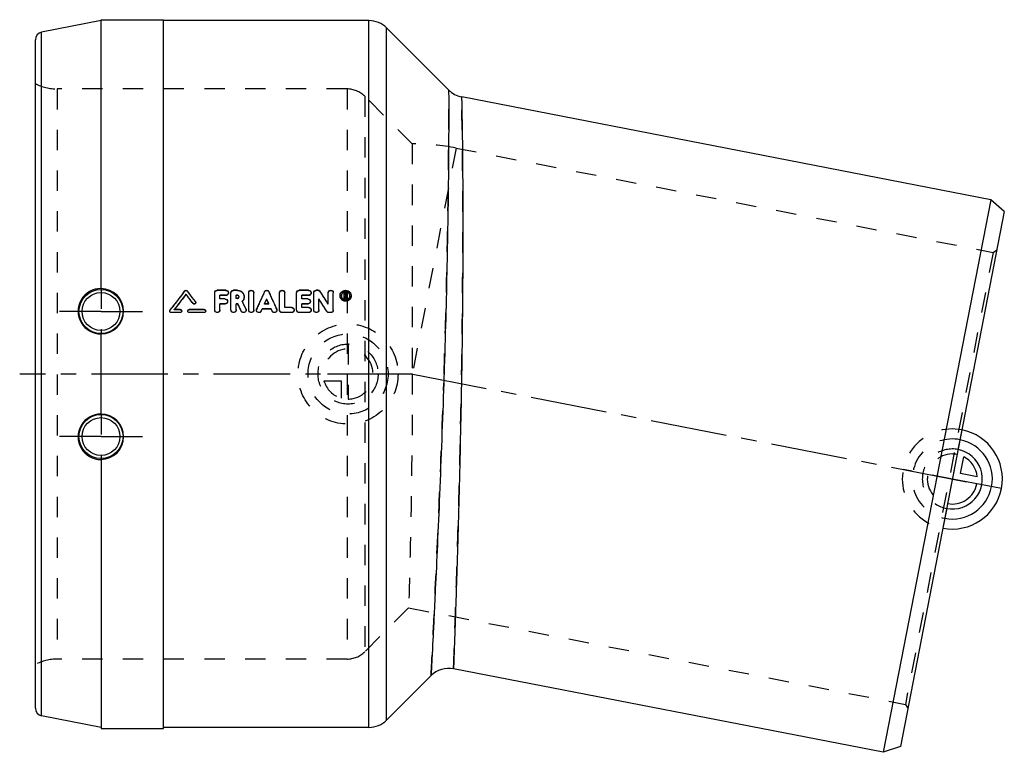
# Model space of a CAD drawing. Header units: millimetres. Extents: x 340 to 655, y 383 to 617.
import ezdxf

# ---------------------------------------------------------------- set-up
doc = ezdxf.new("R2010")
doc.units = ezdxf.units.MM
doc.header["$LTSCALE"] = 65.185185
doc.linetypes.add('CENTER', pattern=[0.6, 0.375, -0.075, 0.075, -0.075])
doc.linetypes.add('HIDDEN', pattern=[0.2, 0.1, -0.1])
for name, color, linetype in [('ACHSEN_S', 7, 'CONTINUOUS'), ('FASEN', 7, 'CONTINUOUS'), ('FLAECHEN', 7, 'CONTINUOUS'), ('KOERPER', 7, 'CONTINUOUS'), ('KONST.EL_MIT_GEO', 7, 'CONTINUOUS'), ('KURVEN', 7, 'CONTINUOUS')]:
    doc.layers.add(name, color=color, linetype=linetype)

msp = doc.modelspace()

# ---------------------------------------------------------------- linework, layer by layer
at = {"layer": 'ACHSEN_S', "color": 2, "linetype": 'CENTER'}
msp.add_line((465.67, 503.68), (340.09, 503.68), dxfattribs=at)
at = {"layer": 'FASEN', "color": 8, "linetype": 'HIDDEN'}
for p, q in [((479.68, 575.93), (651.41, 542.55)), ((651.41, 542.55), (623.32, 398.05)), ((651.41, 542.55), (652.58, 543.34)), ((464.48, 428.93), (623.32, 398.05)), ((623.32, 398.05), (624.11, 396.88))]:
    msp.add_line(p, q, dxfattribs=at)
at = {"layer": 'FASEN', "color": 7, "linetype": 'Continuous'}
for p, q in [((650.61, 559.41), (616.27, 382.72)), ((654.97, 555.62), (650.61, 559.41)), ((654.97, 555.62), (621.73, 384.6)), ((621.73, 384.6), (616.27, 382.72))]:
    msp.add_line(p, q, dxfattribs=at)
at = {"layer": 'FLAECHEN', "color": 7, "linetype": 'Continuous'}
for p, q in [((451.77, 616.68), (386.09, 616.68)), ((477.27, 594.5), (457.43, 614.34)), ((650.61, 559.41), (481.45, 592.29)), ((616.27, 382.72), (478.79, 409.44)), ((471.66, 407.25), (457.43, 393.02)), ((451.77, 390.68), (386.09, 390.68))]:
    msp.add_line(p, q, dxfattribs=at)
at = {"layer": 'FLAECHEN', "color": 8, "linetype": 'HIDDEN'}
for p, q in [((444.77, 594.83), (352.12, 594.83)), ((465.64, 577.28), (450.43, 592.49)), ((479.68, 575.93), (651.41, 542.55)), ((464.48, 428.93), (450.43, 414.87)), ((464.48, 428.93), (623.32, 398.05)), ((444.77, 412.53), (352.12, 412.53))]:
    msp.add_line(p, q, dxfattribs=at)
at = {"layer": 'FLAECHEN', "color": 2, "linetype": 'CENTER'}
msp.add_line((465.29, 503.75), (643.26, 469.16), dxfattribs=at)
at = {"layer": 'FLAECHEN', "color": 8, "linetype": 'HIDDEN'}
msp.add_arc((465.64, 503.68), 73.6, 79, 90, dxfattribs=at)
at = {"layer": 'KOERPER', "color": 7, "linetype": 'Continuous'}
for p, q in [((366.09, 531.01), (366.09, 616.98)), ((366.09, 616.98), (386.09, 616.98)), ((386.09, 390.38), (386.09, 616.98)), ((366.09, 490.87), (366.09, 516.49)), ((366.09, 476.36), (366.09, 390.38)), ((366.09, 390.38), (386.09, 390.38))]:
    msp.add_line(p, q, dxfattribs=at)
at = {"layer": 'KOERPER', "color": 8, "linetype": 'HIDDEN'}
for p, q in [((366.09, 531.01), (366.09, 516.49)), ((366.09, 490.87), (366.09, 476.36))]:
    msp.add_line(p, q, dxfattribs=at)
at = {"layer": 'KOERPER', "color": 2, "linetype": 'CENTER'}
for p, q in [((366.09, 523.68), (352.78, 523.68)), ((366.09, 523.68), (379.4, 523.68)), ((366.09, 483.68), (352.78, 483.68)), ((366.09, 483.68), (379.4, 483.68))]:
    msp.add_line(p, q, dxfattribs=at)
at = {"layer": 'KOERPER', "color": 7, "linetype": 'Continuous'}
for centre, radius, start, end in [((366.02, 523.76), 7.26, 89.4455, 270.5289), ((366.08, 523.74), 7.25, 270.0533, 89.9415), ((366.02, 483.6), 7.26, 89.4711, 270.5545), ((366.08, 483.62), 7.25, 270.0585, 89.9467)]:
    msp.add_arc(centre, radius, start, end, dxfattribs=at)
at = {"layer": 'KONST.EL_MIT_GEO', "color": 7, "linetype": 'Continuous'}
for p, q in [((366.09, 616.68), (347.11, 612.99)), ((451.77, 390.68), (451.77, 616.68)), ((457.43, 393.02), (457.43, 614.34)), ((347.11, 394.37), (347.11, 612.99)), ((345.09, 396.83), (345.09, 610.54)), ((481.4, 592.3), (481.41, 591.7)), ((392.36, 529.6), (392.48, 529.76)), ((392.48, 529.76), (392.88, 530.28)), ((393.27, 529.16), (393.27, 529.23)), ((394.24, 529.52), (393.66, 530.28)), ((402.46, 524.11), (402.46, 529.67)), ((406.01, 530.47), (403.28, 530.47)), ((406.83, 529.6), (406.83, 529.67)), ((407.66, 524.11), (407.66, 529.67)), ((409.75, 530.47), (408.48, 530.47)), ((413.33, 524.11), (413.33, 529.67)), ((414.97, 524.11), (414.97, 529.67)), ((423.19, 524.11), (423.19, 529.67)), ((424.83, 524.97), (424.83, 529.67)), ((428.66, 524.11), (428.66, 529.67)), ((432.49, 530.47), (429.48, 530.47)), ((433.31, 529.6), (433.31, 529.67)), ((434.13, 524.11), (434.13, 529.67)), ((435.5, 530.47), (434.95, 530.47)), ((438.73, 526.12), (438.73, 529.67)), ((440.37, 524.11), (440.37, 529.67)), ((443.89, 527.73), (443.89, 529.67)), ((444.35, 529.67), (443.89, 529.67)), ((444.17, 528.85), (444.17, 529.4)), ((444.35, 529.4), (444.17, 529.4)), ((444.35, 529.33), (444.17, 529.33)), ((444.35, 529.33), (444.35, 529.4)), ((444.44, 528.87), (444.44, 529.31)), ((444.72, 528.87), (444.72, 529.31)), ((395.51, 526.23), (395.51, 526.29)), ((396.38, 526.51), (396.38, 526.57)), ((404.1, 527.73), (404.1, 528.87)), ((406.01, 528.87), (404.1, 528.87)), ((406.01, 528.8), (404.1, 528.8)), ((405.74, 527.73), (404.1, 527.73)), ((404.1, 524.11), (404.1, 526.12)), ((405.74, 526.12), (404.1, 526.12)), ((405.74, 526.06), (404.1, 526.06)), ((405.74, 526.06), (405.74, 526.12)), ((406.01, 528.8), (406.01, 528.87)), ((406.56, 526.86), (406.56, 526.92)), ((409.3, 527.93), (409.3, 528.87)), ((409.75, 528.87), (409.3, 528.87)), ((409.75, 528.8), (409.3, 528.8)), ((409.75, 527.93), (409.3, 527.93)), ((409.3, 524.11), (409.3, 526.12)), ((409.86, 526.12), (409.3, 526.12)), ((409.86, 526.06), (409.3, 526.06)), ((409.75, 528.8), (409.75, 528.87)), ((409.86, 526.06), (409.86, 526.12)), ((411.3, 526.9), (411.27, 526.95)), ((411.87, 528.34), (411.87, 528.4)), ((419.78, 526.12), (418.38, 526.12)), ((419.08, 527.61), (419.08, 527.68)), ((430.3, 527.73), (430.3, 528.87)), ((432.49, 528.87), (430.3, 528.87)), ((432.49, 528.8), (430.3, 528.8)), ((432.22, 527.73), (430.3, 527.73)), ((430.3, 524.97), (430.3, 526.12)), ((432.22, 526.12), (430.3, 526.12)), ((432.22, 526.06), (430.3, 526.06)), ((432.22, 526.06), (432.22, 526.12)), ((432.49, 528.8), (432.49, 528.87)), ((433.04, 526.86), (433.04, 526.92)), ((435.77, 524.11), (435.77, 527.73)), ((442.53, 528.67), (442.53, 528.73)), ((444.17, 527.8), (443.89, 527.8)), ((444.17, 527.73), (443.89, 527.73)), ((444.35, 528.85), (444.17, 528.85)), ((444.17, 527.73), (444.17, 528.58)), ((444.25, 528.58), (444.17, 528.58)), ((444.25, 528.51), (444.17, 528.51)), ((444.25, 528.51), (444.25, 528.58)), ((444.27, 528.49), (444.25, 528.58)), ((444.33, 528.23), (444.27, 528.49)), ((444.43, 527.8), (444.33, 528.23)), ((444.43, 527.73), (444.43, 527.8)), ((444.71, 527.8), (444.43, 527.8)), ((444.71, 527.73), (444.43, 527.73)), ((444.54, 528.53), (444.52, 528.62)), ((444.63, 528.16), (444.54, 528.53)), ((444.71, 527.8), (444.63, 528.16)), ((444.71, 527.73), (444.71, 527.8)), ((445.67, 528.67), (445.67, 528.73)), ((388.09, 523.83), (388.09, 523.77)), ((388.18, 524.11), (388.74, 524.84)), ((388.57, 523.3), (388.57, 523.36)), ((391.44, 523.36), (388.57, 523.36)), ((391.44, 523.3), (388.57, 523.3)), ((391.44, 524.3), (389.52, 524.3)), ((391.44, 523.3), (391.44, 523.36)), ((391.92, 523.77), (391.92, 523.83)), ((393.83, 523.83), (393.83, 523.77)), ((399.1, 524.3), (394.31, 524.3)), ((394.31, 523.3), (394.31, 523.36)), ((399.1, 523.36), (394.31, 523.36)), ((399.1, 523.3), (394.31, 523.3)), ((399.1, 523.3), (399.1, 523.36)), ((399.58, 523.77), (399.58, 523.83)), ((410.94, 523.77), (410.94, 523.82)), ((412.51, 524.11), (412.51, 524.17)), ((415.79, 524.17), (415.79, 524.11)), ((417.36, 523.84), (417.66, 524.5)), ((417.36, 523.79), (417.66, 524.45)), ((417.36, 523.79), (417.36, 523.84)), ((417.66, 524.45), (417.66, 524.5)), ((420.5, 524.5), (417.66, 524.5)), ((420.5, 524.45), (417.66, 524.45)), ((420.5, 524.45), (420.5, 524.5)), ((420.8, 523.84), (420.5, 524.5)), ((420.8, 523.79), (420.5, 524.45)), ((420.8, 523.79), (420.8, 523.84)), ((422.37, 524.11), (422.37, 524.17)), ((424.01, 523.3), (424.01, 523.36)), ((427.02, 523.36), (424.01, 523.36)), ((427.02, 523.3), (424.01, 523.3)), ((427.02, 524.97), (424.83, 524.97)), ((427.02, 523.3), (427.02, 523.36)), ((427.84, 524.11), (427.84, 524.17)), ((429.48, 523.3), (429.48, 523.36)), ((432.49, 523.36), (429.48, 523.36)), ((432.49, 523.3), (429.48, 523.3)), ((432.49, 524.97), (430.3, 524.97)), ((432.49, 523.3), (432.49, 523.36)), ((433.31, 524.11), (433.31, 524.17)), ((438.31, 523.68), (438.31, 523.74)), ((439.01, 523.3), (439.01, 523.36)), ((439.55, 523.36), (439.01, 523.36)), ((439.55, 523.3), (439.01, 523.3)), ((439.55, 523.3), (439.55, 523.36)), ((366.09, 390.68), (347.11, 394.37))]:
    msp.add_line(p, q, dxfattribs=at)
at = {"layer": 'KONST.EL_MIT_GEO', "color": 8, "linetype": 'HIDDEN'}
for p, q in [((352.12, 594.83), (352.12, 412.53)), ((444.77, 594.83), (444.77, 412.53)), ((450.43, 592.49), (450.43, 414.87)), ((465.64, 577.28), (465.64, 503.68)), ((479.68, 575.93), (465.64, 503.68)), ((392.88, 530.21), (392.88, 530.28)), ((393.66, 530.21), (393.66, 530.28)), ((403.28, 530.4), (403.28, 530.47)), ((406.01, 530.4), (403.28, 530.4)), ((406.01, 530.4), (406.01, 530.47)), ((408.48, 530.4), (408.48, 530.47)), ((409.75, 530.4), (408.48, 530.4)), ((409.75, 530.4), (409.75, 530.47)), ((418.33, 529.93), (418.33, 530)), ((419.83, 529.93), (419.83, 530)), ((429.48, 530.4), (429.48, 530.47)), ((432.49, 530.4), (429.48, 530.4)), ((432.49, 530.4), (432.49, 530.47)), ((434.95, 530.4), (434.95, 530.47)), ((435.5, 530.4), (434.95, 530.4)), ((435.5, 530.4), (435.5, 530.47)), ((436.2, 530.03), (436.2, 530.1)), ((444.35, 529.6), (443.89, 529.6)), ((444.35, 529.6), (444.35, 529.67)), ((396.28, 526.79), (396.28, 526.85)), ((404.1, 527.67), (404.1, 527.73)), ((405.74, 527.67), (404.1, 527.67)), ((405.74, 527.67), (405.74, 527.73)), ((409.3, 527.87), (409.3, 527.93)), ((409.75, 527.87), (409.3, 527.87)), ((409.75, 527.87), (409.75, 527.93)), ((410.23, 528.33), (410.23, 528.4)), ((411.27, 526.89), (411.27, 526.95)), ((418.38, 526.06), (418.38, 526.12)), ((418.38, 526.06), (418.41, 526.12)), ((419.78, 526.06), (418.38, 526.06)), ((418.41, 526.12), (418.54, 526.4)), ((419.75, 526.12), (419.62, 526.4)), ((419.78, 526.06), (419.75, 526.12)), ((419.78, 526.06), (419.78, 526.12)), ((430.3, 527.67), (430.3, 527.73)), ((432.22, 527.67), (430.3, 527.67)), ((432.22, 527.67), (432.22, 527.73)), ((438.73, 526.06), (438.73, 526.12)), ((442.94, 528.67), (442.94, 528.73)), ((444.17, 528.78), (444.17, 528.85)), ((444.35, 528.78), (444.17, 528.78)), ((444.27, 528.43), (444.25, 528.51)), ((444.33, 528.17), (444.27, 528.43)), ((444.43, 527.73), (444.33, 528.17)), ((444.35, 528.78), (444.35, 528.85)), ((444.52, 528.56), (444.52, 528.62)), ((444.71, 527.73), (444.52, 528.56)), ((446.09, 528.67), (446.09, 528.73)), ((388.18, 524.06), (388.18, 524.11)), ((389.52, 524.25), (389.52, 524.3)), ((389.52, 524.25), (389.56, 524.3)), ((391.44, 524.25), (389.52, 524.25)), ((391.44, 524.25), (391.44, 524.3)), ((394.31, 524.25), (394.31, 524.3)), ((399.1, 524.25), (394.31, 524.25)), ((399.1, 524.25), (399.1, 524.3)), ((412.43, 524.45), (412.43, 524.51)), ((415.86, 524.44), (415.86, 524.49)), ((422.3, 524.44), (422.3, 524.49)), ((424.83, 524.92), (424.83, 524.97)), ((427.02, 524.92), (424.83, 524.92)), ((427.02, 524.92), (427.02, 524.97)), ((430.3, 524.92), (430.3, 524.97)), ((432.49, 524.92), (430.3, 524.92)), ((432.49, 524.92), (432.49, 524.97))]:
    msp.add_line(p, q, dxfattribs=at)
at = {"layer": 'KONST.EL_MIT_GEO', "color": 7, "linetype": 'Continuous'}
for centre, radius in [((366.09, 523.68), 7.05), ((366.09, 523.68), 6.05), ((366.09, 483.68), 7.05), ((366.09, 483.68), 6.05)]:
    msp.add_circle(centre, radius, dxfattribs=at)
for centre, radius, start, end in [((451.77, 608.68), 8, 45, 90), ((347.59, 610.54), 2.5, 101, 180), ((482.93, 600.15), 8, 225.0001, 259), ((1684.71, -458.15), 1626.6, 142.60922, 142.81995), ((1688.21, -459.9), 1629.49, 142.62587, 142.84365), ((-896.76, -456.16), 1623.33, 37.24374, 37.37435), ((-892.44, -455.54), 1619.47, 37.31695, 37.44765), ((-893.28, -454.42), 1620.45, 37.26861, 37.38747), ((2087.6, -221.79), 1830.75, 155.75484, 155.94361), ((-1249.44, -221.79), 1830.75, 24.05639, 24.24516), ((-933.41, -346.02), 1625.85, 32.44037, 32.60652), ((444.27, 528.72), 1.74, 141.1594, 148.8556), ((444.37, 529.31), 0.347, 0.0732, 10.8678), ((444.32, 528.63), 1.37, 52.0318, 56.7588), ((444.35, 528.72), 1.74, 31.1453, 38.8511), ((395.91, 526.57), 0.466, 345.3066, 359.9182), ((409.75, 528.31), 0.491, 79.4635, 89.9968), ((409.77, 528.4), 0.456, 351.775, 359.9743), ((-949.4, -354.97), 1642.52, 32.34219, 32.5071), ((444.22, 528.73), 1.7, 171.8407, 179.971), ((444.2, 528.73), 1.68, 180.0057, 183.3742), ((444.24, 528.73), 1.3, 180.0472, 189.449), ((444.3, 528.77), 1.38, 232.7098, 265.9257), ((444.31, 528.8), 1.4, 265.9258, 282.4036), ((444.32, 528.77), 1.37, 282.5015, 307.4261), ((444.37, 528.73), 1.3, 0.0453, 9.455), ((411.72, 524.16), 0.791, 353.9502, 0.1887), ((416.61, 524.16), 0.818, 167.0594, 179.8181), ((416.59, 524.17), 0.793, 156.0131, 167.0905), ((421.58, 524.16), 0.794, 352.6907, 0.1696), ((477.3, 401.58), 8, 79, 134.9999), ((347.59, 396.82), 2.5, 180, 259), ((451.77, 398.68), 8, 270, 315)]:
    msp.add_arc(centre, radius, start, end, dxfattribs=at)
at = {"layer": 'KONST.EL_MIT_GEO', "color": 8, "linetype": 'HIDDEN'}
for centre, radius, start, end in [((352.12, 609.83), 15, 242.0471, 270), ((444.77, 586.83), 8, 45, 90), ((1683.18, -459.66), 1626.26, 142.50583, 142.77869), ((1683.74, -459.17), 1625.46, 142.55255, 142.76809), ((-886.82, -452.15), 1613.9, 37.34176, 37.49485), ((2080.24, -220.53), 1823.5, 155.69791, 155.88702), ((-1242.08, -220.53), 1823.5, 24.11298, 24.30209), ((-928.25, -345.11), 1620.98, 32.50918, 32.67552), ((409.84, 528.34), 2.03, 353.0889, 359.9906), ((-944.17, -354.04), 1637.58, 32.41089, 32.57599), ((444.38, 528.67), 1.3, 359.9702, 9.2063), ((444.39, 528.67), 1.69, 351.9162, 0.0326), ((352.12, 397.53), 15, 90, 117.9529), ((444.77, 420.53), 8, 270, 315)]:
    msp.add_arc(centre, radius, start, end, dxfattribs=at)
at = {"layer": 'KONST.EL_MIT_GEO', "color": 7, "linetype": 'Continuous'}
for points, knots in [([(477.27, 594.5), (477.27, 594.51), (477.28, 594.43), (477.27, 594.38), (477.27, 594.22), (477.27, 594.04), (477.27, 593.79), (477.27, 593.35), (477.28, 592.66), (477.28, 591.67), (477.28, 590.48), (477.28, 589.07), (477.28, 586.78), (477.28, 583.42), (477.27, 578.84), (477.24, 573.53), (477.19, 567.56), (477.12, 560.98), (476.98, 551.18), (476.73, 537.93), (476.33, 521.15), (475.98, 509.58), (475.79, 503.68)], [0, 0, 0, 0, 0.000304, 0.001217, 0.00274, 0.00487, 0.007607, 0.010947, 0.019427, 0.030291, 0.043509, 0.059041, 0.076847, 0.119086, 0.16978, 0.228403, 0.294366, 0.367015, 0.445656, 0.617933, 0.804934, 1, 1, 1, 1]), ([(481.41, 591.7), (481.48, 588.52), (481.99, 559.1), (481.83, 529.68), (481.4, 503.44)], [0, 0, 0, 0, 0.108037, 1, 1, 1, 1]), ([(392.88, 530.28), (392.97, 530.4), (393.27, 530.55), (393.57, 530.4), (393.66, 530.28)], [0, 0, 0, 0, 0.5, 1, 1, 1, 1]), ([(402.46, 529.67), (402.46, 529.88), (402.64, 530.31), (403.07, 530.47), (403.28, 530.47)], [0, 0, 0, 0, 0.495253, 1, 1, 1, 1]), ([(406.01, 530.47), (406.22, 530.47), (406.66, 530.31), (406.83, 529.88), (406.83, 529.67)], [0, 0, 0, 0, 0.504951, 1, 1, 1, 1]), ([(406.83, 529.67), (406.83, 529.47), (406.66, 529.04), (406.22, 528.87), (406.01, 528.87)], [0, 0, 0, 0, 0.495192, 1, 1, 1, 1]), ([(406.78, 529.32), (406.72, 529.17), (406.5, 528.9), (406.18, 528.8), (406.01, 528.8)], [0, 0, 0, 0, 0.498842, 1, 1, 1, 1]), ([(407.66, 529.67), (407.66, 529.88), (407.83, 530.31), (408.27, 530.47), (408.48, 530.47)], [0, 0, 0, 0, 0.495253, 1, 1, 1, 1]), ([(409.75, 530.47), (410.29, 530.47), (411.41, 530.04), (411.87, 528.93), (411.87, 528.4)], [0, 0, 0, 0, 0.504406, 1, 1, 1, 1]), ([(413.33, 529.67), (413.33, 529.88), (413.51, 530.31), (414.15, 530.56), (414.79, 530.31), (414.97, 529.88), (414.97, 529.67)], [0, 0, 0, 0, 0.247763, 0.5, 0.752236, 1, 1, 1, 1]), ([(418.33, 530), (418.39, 530.14), (418.61, 530.38), (419.08, 530.52), (419.55, 530.38), (419.77, 530.14), (419.83, 530)], [0, 0, 0, 0, 0.248415, 0.5, 0.751585, 1, 1, 1, 1]), ([(423.19, 529.67), (423.19, 529.88), (423.37, 530.31), (424.01, 530.56), (424.65, 530.31), (424.83, 529.88), (424.83, 529.67)], [0, 0, 0, 0, 0.247763, 0.5, 0.752236, 1, 1, 1, 1]), ([(428.66, 529.67), (428.66, 529.88), (428.84, 530.31), (429.27, 530.47), (429.48, 530.47)], [0, 0, 0, 0, 0.495253, 1, 1, 1, 1]), ([(432.49, 530.47), (432.7, 530.47), (433.13, 530.31), (433.31, 529.88), (433.31, 529.67)], [0, 0, 0, 0, 0.504951, 1, 1, 1, 1]), ([(433.31, 529.67), (433.31, 529.47), (433.13, 529.04), (432.7, 528.87), (432.49, 528.87)], [0, 0, 0, 0, 0.495192, 1, 1, 1, 1]), ([(433.26, 529.32), (433.2, 529.17), (432.98, 528.9), (432.65, 528.8), (432.49, 528.8)], [0, 0, 0, 0, 0.498842, 1, 1, 1, 1]), ([(434.13, 529.67), (434.13, 529.88), (434.31, 530.31), (434.75, 530.47), (434.95, 530.47)], [0, 0, 0, 0, 0.495253, 1, 1, 1, 1]), ([(435.5, 530.47), (435.64, 530.47), (435.91, 530.41), (436.12, 530.21), (436.2, 530.1)], [0, 0, 0, 0, 0.502844, 1, 1, 1, 1]), ([(438.73, 529.67), (438.73, 529.88), (438.91, 530.31), (439.55, 530.56), (440.19, 530.31), (440.37, 529.88), (440.37, 529.67)], [0, 0, 0, 0, 0.247763, 0.5, 0.752236, 1, 1, 1, 1]), ([(442.91, 529.81), (443.23, 530.21), (444.31, 530.74), (445.38, 530.21), (445.71, 529.81)], [0, 0, 0, 0, 0.499997, 1, 1, 1, 1]), ([(443.46, 529.79), (443.3, 529.67), (443.03, 529.34), (442.94, 528.93), (442.94, 528.73)], [0, 0, 0, 0, 0.501978, 1, 1, 1, 1]), ([(444.41, 529.39), (444.41, 529.39), (444.39, 529.39), (444.38, 529.38), (444.37, 529.38)], [0, 0, 0, 0, 0.427272, 1, 1, 1, 1]), ([(396.36, 526.45), (396.32, 526.29), (396.01, 525.99), (395.62, 526.15), (395.51, 526.29)], [0, 0, 0, 0, 0.498051, 1, 1, 1, 1]), ([(396.18, 526.13), (396.09, 526.06), (395.82, 525.99), (395.59, 526.13), (395.51, 526.23)], [0, 0, 0, 0, 0.501298, 1, 1, 1, 1]), ([(405.74, 527.73), (405.95, 527.73), (406.38, 527.56), (406.56, 527.13), (406.56, 526.92)], [0, 0, 0, 0, 0.503992, 1, 1, 1, 1]), ([(406.56, 526.92), (406.56, 526.72), (406.38, 526.29), (405.95, 526.12), (405.74, 526.12)], [0, 0, 0, 0, 0.496138, 1, 1, 1, 1]), ([(406.51, 526.58), (406.45, 526.43), (406.23, 526.16), (405.9, 526.06), (405.74, 526.06)], [0, 0, 0, 0, 0.499337, 1, 1, 1, 1]), ([(410.23, 528.4), (410.23, 528.52), (410.13, 528.77), (409.87, 528.87), (409.75, 528.87)], [0, 0, 0, 0, 0.495386, 1, 1, 1, 1]), ([(409.75, 527.93), (409.86, 527.93), (410.09, 528.01), (410.21, 528.23), (410.23, 528.34)], [0, 0, 0, 0, 0.504166, 1, 1, 1, 1]), ([(411.87, 528.4), (411.87, 528.14), (411.77, 527.6), (411.46, 527.14), (411.27, 526.95)], [0, 0, 0, 0, 0.498193, 1, 1, 1, 1]), ([(432.22, 527.73), (432.43, 527.73), (432.86, 527.56), (433.04, 527.13), (433.04, 526.92)], [0, 0, 0, 0, 0.503992, 1, 1, 1, 1]), ([(433.04, 526.92), (433.04, 526.72), (432.86, 526.29), (432.43, 526.12), (432.22, 526.12)], [0, 0, 0, 0, 0.496138, 1, 1, 1, 1]), ([(432.98, 526.58), (432.93, 526.43), (432.71, 526.16), (432.38, 526.06), (432.22, 526.06)], [0, 0, 0, 0, 0.499337, 1, 1, 1, 1]), ([(445.84, 527.78), (445.68, 527.53), (445.23, 527.08), (444.31, 526.85), (443.39, 527.08), (442.93, 527.53), (442.77, 527.78)], [0, 0, 0, 0, 0.2487, 0.499896, 0.750838, 1, 1, 1, 1]), ([(445.71, 527.66), (445.38, 527.25), (444.31, 526.73), (443.23, 527.25), (442.91, 527.66)], [0, 0, 0, 0, 0.499997, 1, 1, 1, 1]), ([(444.35, 528.85), (444.37, 528.85), (444.4, 528.85), (444.44, 528.89), (444.42, 528.91), (444.42, 528.92)], [0, 0, 0, 0, 0.518515, 0.736419, 1, 1, 1, 1]), ([(445.15, 527.68), (445.31, 527.8), (445.58, 528.12), (445.67, 528.53), (445.67, 528.73)], [0, 0, 0, 0, 0.502192, 1, 1, 1, 1]), ([(388.57, 523.36), (388.44, 523.36), (388.19, 523.46), (388.09, 523.71), (388.09, 523.83)], [0, 0, 0, 0, 0.503131, 1, 1, 1, 1]), ([(391.44, 524.3), (391.56, 524.3), (391.81, 524.2), (391.92, 523.95), (391.92, 523.83)], [0, 0, 0, 0, 0.503163, 1, 1, 1, 1]), ([(391.92, 523.83), (391.92, 523.71), (391.81, 523.46), (391.56, 523.36), (391.44, 523.36)], [0, 0, 0, 0, 0.496903, 1, 1, 1, 1]), ([(391.92, 523.77), (391.92, 523.65), (391.81, 523.4), (391.56, 523.3), (391.44, 523.3)], [0, 0, 0, 0, 0.497515, 1, 1, 1, 1]), ([(393.83, 523.83), (393.83, 523.95), (393.94, 524.2), (394.19, 524.3), (394.31, 524.3)], [0, 0, 0, 0, 0.496835, 1, 1, 1, 1]), ([(394.31, 523.36), (394.19, 523.36), (393.94, 523.46), (393.83, 523.71), (393.83, 523.83)], [0, 0, 0, 0, 0.503095, 1, 1, 1, 1]), ([(394.31, 523.3), (394.19, 523.3), (393.94, 523.4), (393.83, 523.65), (393.83, 523.77)], [0, 0, 0, 0, 0.501295, 1, 1, 1, 1]), ([(399.1, 524.3), (399.22, 524.3), (399.47, 524.2), (399.58, 523.95), (399.58, 523.83)], [0, 0, 0, 0, 0.503163, 1, 1, 1, 1]), ([(399.58, 523.83), (399.58, 523.71), (399.47, 523.46), (399.22, 523.36), (399.1, 523.36)], [0, 0, 0, 0, 0.496903, 1, 1, 1, 1]), ([(399.58, 523.77), (399.58, 523.65), (399.47, 523.4), (399.22, 523.3), (399.1, 523.3)], [0, 0, 0, 0, 0.497515, 1, 1, 1, 1]), ([(404.1, 524.17), (404.1, 523.96), (403.92, 523.53), (403.28, 523.27), (402.64, 523.53), (402.46, 523.96), (402.46, 524.17)], [0, 0, 0, 0, 0.248829, 0.500175, 0.751365, 1, 1, 1, 1]), ([(404.04, 523.82), (403.98, 523.65), (403.71, 523.35), (403.12, 523.25), (402.6, 523.55), (402.46, 523.93), (402.46, 524.11)], [0, 0, 0, 0, 0.249192, 0.499645, 0.751693, 1, 1, 1, 1]), ([(409.3, 524.17), (409.3, 523.96), (409.12, 523.53), (408.48, 523.27), (407.84, 523.53), (407.66, 523.96), (407.66, 524.17)], [0, 0, 0, 0, 0.248829, 0.500175, 0.751365, 1, 1, 1, 1]), ([(409.24, 523.82), (409.17, 523.65), (408.91, 523.35), (408.32, 523.25), (407.79, 523.55), (407.66, 523.93), (407.66, 524.11)], [0, 0, 0, 0, 0.249192, 0.499645, 0.751693, 1, 1, 1, 1]), ([(412.5, 524.08), (412.49, 523.91), (412.33, 523.57), (411.83, 523.31), (411.28, 523.39), (411.02, 523.67), (410.94, 523.82)], [0, 0, 0, 0, 0.248415, 0.499065, 0.750333, 1, 1, 1, 1]), ([(412.42, 523.75), (412.35, 523.62), (412.14, 523.38), (411.68, 523.26), (411.22, 523.39), (411.01, 523.63), (410.94, 523.77)], [0, 0, 0, 0, 0.248205, 0.498686, 0.751435, 1, 1, 1, 1]), ([(414.97, 524.17), (414.97, 523.96), (414.79, 523.53), (414.15, 523.27), (413.51, 523.53), (413.33, 523.96), (413.33, 524.17)], [0, 0, 0, 0, 0.248829, 0.500175, 0.751365, 1, 1, 1, 1]), ([(414.92, 523.82), (414.85, 523.65), (414.58, 523.35), (413.99, 523.25), (413.47, 523.55), (413.33, 523.93), (413.33, 524.11)], [0, 0, 0, 0, 0.249192, 0.499645, 0.751693, 1, 1, 1, 1]), ([(417.36, 523.84), (417.29, 523.67), (417.02, 523.38), (416.43, 523.31), (415.93, 523.61), (415.79, 523.98), (415.79, 524.17)], [0, 0, 0, 0, 0.249802, 0.501256, 0.751803, 1, 1, 1, 1]), ([(417.36, 523.79), (417.29, 523.62), (417.02, 523.33), (416.43, 523.26), (415.93, 523.56), (415.79, 523.93), (415.79, 524.11)], [0, 0, 0, 0, 0.249218, 0.500346, 0.750403, 1, 1, 1, 1]), ([(422.36, 524.06), (422.34, 523.89), (422.17, 523.55), (421.67, 523.31), (421.12, 523.4), (420.87, 523.68), (420.8, 523.84)], [0, 0, 0, 0, 0.24848, 0.499193, 0.750427, 1, 1, 1, 1]), ([(422.27, 523.73), (422.2, 523.6), (421.98, 523.37), (421.52, 523.26), (421.07, 523.4), (420.86, 523.65), (420.8, 523.79)], [0, 0, 0, 0, 0.248295, 0.498819, 0.751521, 1, 1, 1, 1]), ([(424.01, 523.36), (423.8, 523.36), (423.37, 523.53), (423.19, 523.96), (423.19, 524.17)], [0, 0, 0, 0, 0.502815, 1, 1, 1, 1]), ([(427.02, 524.97), (427.23, 524.97), (427.66, 524.8), (427.84, 524.37), (427.84, 524.17)], [0, 0, 0, 0, 0.503134, 1, 1, 1, 1]), ([(427.84, 524.17), (427.84, 523.96), (427.66, 523.53), (427.23, 523.36), (427.02, 523.36)], [0, 0, 0, 0, 0.496984, 1, 1, 1, 1]), ([(429.48, 523.36), (429.27, 523.36), (428.84, 523.53), (428.66, 523.96), (428.66, 524.17)], [0, 0, 0, 0, 0.502815, 1, 1, 1, 1]), ([(432.49, 524.97), (432.7, 524.97), (433.13, 524.8), (433.31, 524.37), (433.31, 524.17)], [0, 0, 0, 0, 0.503134, 1, 1, 1, 1]), ([(433.31, 524.17), (433.31, 523.96), (433.13, 523.53), (432.7, 523.36), (432.49, 523.36)], [0, 0, 0, 0, 0.496984, 1, 1, 1, 1]), ([(435.77, 524.17), (435.77, 523.96), (435.59, 523.53), (434.95, 523.27), (434.31, 523.53), (434.13, 523.96), (434.13, 524.17)], [0, 0, 0, 0, 0.248829, 0.500175, 0.751365, 1, 1, 1, 1]), ([(435.72, 523.82), (435.65, 523.65), (435.38, 523.35), (434.79, 523.25), (434.27, 523.55), (434.13, 523.93), (434.13, 524.11)], [0, 0, 0, 0, 0.249192, 0.499645, 0.751693, 1, 1, 1, 1]), ([(439.01, 523.36), (438.87, 523.36), (438.59, 523.43), (438.38, 523.62), (438.31, 523.74)], [0, 0, 0, 0, 0.501594, 1, 1, 1, 1]), ([(439.01, 523.3), (438.87, 523.3), (438.59, 523.37), (438.38, 523.57), (438.31, 523.68)], [0, 0, 0, 0, 0.498271, 1, 1, 1, 1]), ([(440.37, 524.17), (440.37, 523.96), (440.2, 523.53), (439.76, 523.36), (439.55, 523.36)], [0, 0, 0, 0, 0.497185, 1, 1, 1, 1]), ([(475.7, 500.8), (475.5, 494.75), (475.07, 482.88), (474.39, 465.62), (473.7, 449.68), (473.14, 437.5), (472.72, 428.87), (472.46, 423.39), (472.22, 418.65), (472.02, 414.71), (471.88, 411.93), (471.79, 410.15), (471.74, 409.12), (471.7, 408.37), (471.67, 407.7), (471.65, 407.54), (471.65, 407.2), (471.64, 407.24)], [0, 0, 0, 0, 0.193886, 0.380628, 0.553207, 0.704968, 0.771142, 0.829937, 0.880758, 0.92308, 0.956465, 0.969695, 0.980566, 0.989051, 0.99513, 0.998782, 1, 1, 1, 1]), ([(481.35, 500.63), (481.25, 494.73), (481.02, 483.16), (480.62, 466.35), (480.19, 450.81), (479.83, 438.95), (479.56, 430.53), (479.38, 425.19), (479.22, 420.56), (479.09, 416.74), (478.98, 413.65), (478.91, 411.75), (478.86, 410.44), (478.85, 410.08), (478.81, 409.29), (478.83, 409.43)], [0, 0, 0, 0, 0.193858, 0.380549, 0.55309, 0.704846, 0.77103, 0.829841, 0.880682, 0.923027, 0.956433, 0.980551, 0.989043, 0.995126, 1, 1, 1, 1])]:
    msp.add_open_spline(points, degree=3, knots=knots, dxfattribs=at)
at = {"layer": 'KONST.EL_MIT_GEO', "color": 8, "linetype": 'HIDDEN'}
for points, knots in [([(475.79, 503.68), (475.98, 509.58), (476.33, 521.15), (476.73, 537.93), (477.02, 553.38), (477.17, 565.18), (477.24, 573.53), (477.27, 578.84), (477.28, 583.42), (477.28, 587.25), (477.28, 589.94), (477.28, 591.67), (477.28, 592.66), (477.27, 593.43), (477.28, 593.98), (477.26, 594.31), (477.28, 594.46), (477.27, 594.5)], [0, 0, 0, 0, 0.195068, 0.382069, 0.554346, 0.705635, 0.771597, 0.830222, 0.880915, 0.923155, 0.956494, 0.969711, 0.980574, 0.989055, 0.995131, 0.998782, 1, 1, 1, 1]), ([(481.4, 503.44), (481.49, 509.21), (481.65, 520.51), (481.78, 536.92), (481.82, 552.04), (481.78, 563.57), (481.71, 571.75), (481.65, 576.95), (481.59, 581.45), (481.53, 585.19), (481.49, 587.83), (481.45, 589.53), (481.44, 590.5), (481.42, 591.25), (481.42, 591.8), (481.4, 592.12), (481.41, 592.27), (481.4, 592.3)], [0, 0, 0, 0, 0.194788, 0.381609, 0.55382, 0.705155, 0.771174, 0.829872, 0.880647, 0.922969, 0.956382, 0.969632, 0.980522, 0.989025, 0.995118, 0.998779, 1, 1, 1, 1]), ([(392.88, 530.21), (392.97, 530.33), (393.27, 530.48), (393.57, 530.33), (393.66, 530.21)], [0, 0, 0, 0, 0.498962, 1, 1, 1, 1]), ([(402.46, 529.6), (402.46, 529.81), (402.64, 530.24), (403.07, 530.4), (403.28, 530.4)], [0, 0, 0, 0, 0.494146, 1, 1, 1, 1]), ([(406.01, 530.4), (406.22, 530.4), (406.65, 530.24), (406.83, 529.81), (406.83, 529.6)], [0, 0, 0, 0, 0.505004, 1, 1, 1, 1]), ([(407.66, 529.6), (407.66, 529.81), (407.84, 530.24), (408.27, 530.4), (408.48, 530.4)], [0, 0, 0, 0, 0.494146, 1, 1, 1, 1]), ([(409.75, 530.4), (410.29, 530.4), (411.41, 529.98), (411.87, 528.86), (411.87, 528.34)], [0, 0, 0, 0, 0.504431, 1, 1, 1, 1]), ([(413.33, 529.6), (413.33, 529.81), (413.51, 530.24), (414.15, 530.49), (414.79, 530.24), (414.97, 529.81), (414.97, 529.6)], [0, 0, 0, 0, 0.247597, 0.498953, 0.75178, 1, 1, 1, 1]), ([(418.33, 529.93), (418.39, 530.07), (418.61, 530.31), (419.08, 530.45), (419.55, 530.31), (419.77, 530.07), (419.83, 529.93)], [0, 0, 0, 0, 0.248308, 0.500069, 0.751798, 1, 1, 1, 1]), ([(423.19, 529.6), (423.19, 529.81), (423.37, 530.24), (424.01, 530.49), (424.65, 530.24), (424.83, 529.81), (424.83, 529.6)], [0, 0, 0, 0, 0.247597, 0.498953, 0.75178, 1, 1, 1, 1]), ([(428.66, 529.6), (428.66, 529.81), (428.84, 530.24), (429.27, 530.4), (429.48, 530.4)], [0, 0, 0, 0, 0.494146, 1, 1, 1, 1]), ([(432.49, 530.4), (432.7, 530.4), (433.13, 530.24), (433.31, 529.81), (433.31, 529.6)], [0, 0, 0, 0, 0.505004, 1, 1, 1, 1]), ([(434.13, 529.6), (434.13, 529.81), (434.31, 530.24), (434.74, 530.4), (434.95, 530.4)], [0, 0, 0, 0, 0.494146, 1, 1, 1, 1]), ([(435.5, 530.4), (435.64, 530.4), (435.91, 530.34), (436.12, 530.14), (436.2, 530.03)], [0, 0, 0, 0, 0.499185, 1, 1, 1, 1]), ([(438.73, 529.6), (438.73, 529.81), (438.91, 530.24), (439.55, 530.49), (440.19, 530.24), (440.37, 529.81), (440.37, 529.6)], [0, 0, 0, 0, 0.247597, 0.498953, 0.75178, 1, 1, 1, 1]), ([(442.53, 528.67), (442.53, 529.11), (442.92, 530.04), (444.31, 530.58), (445.69, 530.04), (446.09, 529.11), (446.09, 528.67)], [0, 0, 0, 0, 0.248212, 0.500085, 0.751855, 1, 1, 1, 1]), ([(443.49, 529.74), (443.32, 529.61), (443.04, 529.29), (442.94, 528.87), (442.94, 528.67)], [0, 0, 0, 0, 0.501202, 1, 1, 1, 1]), ([(444.35, 529.6), (444.44, 529.6), (444.63, 529.53), (444.72, 529.34), (444.72, 529.24)], [0, 0, 0, 0, 0.502851, 1, 1, 1, 1]), ([(405.74, 527.67), (405.95, 527.67), (406.38, 527.5), (406.56, 527.07), (406.56, 526.86)], [0, 0, 0, 0, 0.504329, 1, 1, 1, 1]), ([(409.75, 527.87), (409.87, 527.87), (410.12, 527.96), (410.23, 528.22), (410.23, 528.33)], [0, 0, 0, 0, 0.503684, 1, 1, 1, 1]), ([(410.23, 528.33), (410.23, 528.44), (410.15, 528.66), (409.95, 528.77), (409.84, 528.79)], [0, 0, 0, 0, 0.498665, 1, 1, 1, 1]), ([(432.22, 527.67), (432.43, 527.67), (432.86, 527.5), (433.04, 527.07), (433.04, 526.86)], [0, 0, 0, 0, 0.504329, 1, 1, 1, 1]), ([(442.94, 528.67), (442.94, 528.32), (443.24, 527.61), (444.31, 527.19), (445.37, 527.61), (445.67, 528.33), (445.67, 528.67)], [0, 0, 0, 0, 0.248771, 0.50037, 0.75193, 1, 1, 1, 1]), ([(444.72, 528.87), (444.72, 528.78), (444.66, 528.65), (444.55, 528.57), (444.52, 528.56)], [0, 0, 0, 0, 0.734883, 1, 1, 1, 1]), ([(388.57, 523.3), (388.44, 523.3), (388.19, 523.4), (388.09, 523.65), (388.09, 523.77)], [0, 0, 0, 0, 0.499921, 1, 1, 1, 1]), ([(391.44, 524.25), (391.56, 524.25), (391.81, 524.15), (391.92, 523.9), (391.92, 523.77)], [0, 0, 0, 0, 0.50136, 1, 1, 1, 1]), ([(393.83, 523.77), (393.83, 523.9), (393.94, 524.15), (394.19, 524.25), (394.31, 524.25)], [0, 0, 0, 0, 0.497449, 1, 1, 1, 1]), ([(399.1, 524.25), (399.22, 524.25), (399.47, 524.15), (399.58, 523.9), (399.58, 523.77)], [0, 0, 0, 0, 0.50136, 1, 1, 1, 1]), ([(424.01, 523.3), (423.8, 523.3), (423.37, 523.47), (423.19, 523.9), (423.19, 524.11)], [0, 0, 0, 0, 0.501413, 1, 1, 1, 1]), ([(427.02, 524.92), (427.23, 524.92), (427.66, 524.75), (427.84, 524.32), (427.84, 524.11)], [0, 0, 0, 0, 0.503603, 1, 1, 1, 1]), ([(427.79, 523.82), (427.73, 523.67), (427.51, 523.4), (427.18, 523.3), (427.02, 523.3)], [0, 0, 0, 0, 0.499876, 1, 1, 1, 1]), ([(429.48, 523.3), (429.27, 523.3), (428.84, 523.47), (428.66, 523.9), (428.66, 524.11)], [0, 0, 0, 0, 0.501413, 1, 1, 1, 1]), ([(432.49, 524.92), (432.7, 524.92), (433.13, 524.75), (433.31, 524.32), (433.31, 524.11)], [0, 0, 0, 0, 0.503603, 1, 1, 1, 1]), ([(433.26, 523.82), (433.2, 523.67), (432.98, 523.4), (432.65, 523.3), (432.49, 523.3)], [0, 0, 0, 0, 0.499876, 1, 1, 1, 1]), ([(440.32, 523.83), (440.26, 523.68), (440.05, 523.4), (439.72, 523.3), (439.55, 523.3)], [0, 0, 0, 0, 0.49724, 1, 1, 1, 1]), ([(465.64, 503.68), (465.64, 486.12), (465.32, 461.2), (464.69, 436.29), (464.48, 428.93)], [0, 0, 0, 0, 0.704548, 1, 1, 1, 1]), ([(471.64, 407.24), (471.67, 407.84), (471.8, 410.24), (472.06, 415.54), (472.5, 424.14), (473.31, 441.05), (474.47, 466.93), (475.3, 488.93), (475.7, 500.8)], [0, 0, 0, 0, 0.019434, 0.076921, 0.170063, 0.295033, 0.619373, 1, 1, 1, 1]), ([(478.83, 409.43), (478.92, 411.77), (479.22, 420.74), (479.87, 439.57), (480.68, 467.63), (481.15, 489.06), (481.35, 500.63)], [0, 0, 0, 0, 0.076974, 0.295155, 0.619451, 1, 1, 1, 1])]:
    msp.add_open_spline(points, degree=3, knots=knots, dxfattribs=at)
for points in [[(406.83, 529.6), (406.83, 529.51), (406.82, 529.41), (406.78, 529.32)], [(433.31, 529.6), (433.31, 529.51), (433.29, 529.41), (433.26, 529.32)], [(444.44, 529.24), (444.44, 529.29), (444.39, 529.33), (444.35, 529.33)], [(445.66, 528.88), (445.61, 529.2), (445.42, 529.51), (445.16, 529.71)], [(396.38, 526.51), (396.38, 526.37), (396.3, 526.21), (396.18, 526.13)], [(396.28, 526.79), (396.34, 526.71), (396.38, 526.61), (396.38, 526.51)], [(406.56, 526.86), (406.56, 526.77), (406.54, 526.67), (406.51, 526.58)], [(411.86, 528.09), (411.8, 527.65), (411.59, 527.21), (411.27, 526.89)], [(412.43, 524.45), (412.05, 525.27), (411.66, 526.08), (411.27, 526.89)], [(418.54, 526.4), (418.72, 526.81), (418.9, 527.21), (419.08, 527.61)], [(419.62, 526.4), (419.44, 526.81), (419.26, 527.21), (419.08, 527.61)], [(433.04, 526.86), (433.04, 526.77), (433.02, 526.67), (432.98, 526.58)], [(442.77, 527.78), (442.62, 528.05), (442.53, 528.36), (442.53, 528.67)], [(444.35, 528.78), (444.39, 528.78), (444.44, 528.83), (444.44, 528.87)], [(446.07, 528.43), (446.04, 528.2), (445.96, 527.98), (445.84, 527.78)], [(388.09, 523.77), (388.09, 523.87), (388.12, 523.98), (388.18, 524.06)], [(404.1, 524.11), (404.1, 524.01), (404.08, 523.91), (404.04, 523.82)], [(409.3, 524.11), (409.3, 524.01), (409.28, 523.91), (409.24, 523.82)], [(412.51, 524.11), (412.51, 523.99), (412.48, 523.86), (412.42, 523.75)], [(412.43, 524.45), (412.48, 524.35), (412.51, 524.23), (412.51, 524.11)], [(414.97, 524.11), (414.97, 524.01), (414.95, 523.91), (414.92, 523.82)], [(415.79, 524.11), (415.79, 524.22), (415.82, 524.34), (415.86, 524.44)], [(422.37, 524.11), (422.37, 523.98), (422.34, 523.85), (422.27, 523.73)], [(422.3, 524.44), (422.34, 524.34), (422.37, 524.22), (422.37, 524.11)], [(427.84, 524.11), (427.84, 524.01), (427.82, 523.91), (427.79, 523.82)], [(433.31, 524.11), (433.31, 524.01), (433.29, 523.91), (433.26, 523.82)], [(435.77, 524.11), (435.77, 524.01), (435.76, 523.91), (435.72, 523.82)], [(440.37, 524.11), (440.37, 524.02), (440.36, 523.92), (440.32, 523.83)]]:
    msp.add_open_spline(points, degree=3, dxfattribs=at)
at = {"layer": 'KONST.EL_MIT_GEO', "color": 7, "linetype": 'Continuous'}
for points in [[(442.54, 528.97), (442.58, 529.2), (442.66, 529.42), (442.77, 529.62)], [(444.01, 530.04), (443.81, 530), (443.62, 529.91), (443.46, 529.79)], [(444.03, 529.97), (443.84, 529.94), (443.65, 529.85), (443.49, 529.74)], [(444.79, 529.98), (444.55, 530.08), (444.26, 530.1), (444.01, 530.04)], [(445.07, 529.77), (444.78, 529.97), (444.38, 530.04), (444.03, 529.97)], [(444.35, 529.67), (444.43, 529.67), (444.52, 529.64), (444.58, 529.59)], [(444.44, 529.31), (444.44, 529.34), (444.43, 529.37), (444.41, 529.39)], [(444.58, 529.59), (444.65, 529.54), (444.69, 529.46), (444.71, 529.38)], [(445.15, 529.79), (445.04, 529.87), (444.92, 529.94), (444.79, 529.98)], [(445.66, 528.95), (445.6, 529.27), (445.41, 529.59), (445.15, 529.79)], [(445.84, 529.62), (446, 529.36), (446.09, 529.04), (446.09, 528.73)], [(396.28, 526.85), (396.34, 526.77), (396.38, 526.67), (396.38, 526.57)], [(410.94, 523.82), (410.58, 524.59), (410.22, 525.35), (409.86, 526.12)], [(410.94, 523.77), (410.58, 524.53), (410.22, 525.3), (409.86, 526.06)], [(412.43, 524.51), (412.05, 525.31), (411.68, 526.1), (411.3, 526.9)], [(418.38, 526.12), (418.61, 526.64), (418.85, 527.16), (419.08, 527.68)], [(419.78, 526.12), (419.55, 526.64), (419.31, 527.16), (419.08, 527.68)], [(442.91, 527.66), (442.69, 527.93), (442.55, 528.29), (442.53, 528.64)], [(442.96, 528.52), (443.01, 528.2), (443.2, 527.88), (443.47, 527.68)], [(444.69, 528.81), (444.66, 528.73), (444.6, 528.66), (444.52, 528.62)], [(444.72, 528.94), (444.72, 528.89), (444.71, 528.85), (444.69, 528.81)], [(446.02, 528.27), (445.96, 528.05), (445.85, 527.83), (445.71, 527.66)], [(446.09, 528.73), (446.09, 528.58), (446.06, 528.42), (446.02, 528.27)], [(388.09, 523.83), (388.09, 523.93), (388.12, 524.03), (388.18, 524.11)], [(412.43, 524.51), (412.48, 524.4), (412.51, 524.28), (412.51, 524.17)], [(422.3, 524.49), (422.34, 524.39), (422.37, 524.28), (422.37, 524.17)], [(475.79, 503.68), (475.76, 502.72), (475.73, 501.76), (475.7, 500.8)], [(481.4, 503.44), (481.38, 502.5), (481.37, 501.56), (481.35, 500.63)]]:
    msp.add_open_spline(points, degree=3, dxfattribs=at)
at = {"layer": 'KURVEN', "color": 8, "linetype": 'HIDDEN'}
for p, q in [((445.09, 513.28), (445.09, 495.68)), ((445.09, 503.68), (435.49, 503.68)), ((437.4, 501.48), (442.89, 501.48)), ((442.89, 501.48), (442.89, 495.99)), ((641.4, 485.82), (635.3, 454.4)), ((638.35, 470.11), (622.64, 473.16))]:
    msp.add_line(p, q, dxfattribs=at)
at = {"layer": 'KURVEN', "color": 40, "linetype": 'Continuous'}
for p, q in [((640.93, 471.85), (641.98, 477.24)), ((654.05, 467.06), (638.35, 470.11)), ((646.32, 470.8), (640.93, 471.85))]:
    msp.add_line(p, q, dxfattribs=at)
at = {"layer": 'KURVEN', "color": 8, "linetype": 'HIDDEN'}
for radius in [16, 12.8, 9.6]:
    msp.add_circle((445.09, 503.68), radius, dxfattribs=at)
for centre, radius, start, end in [((445.09, 503.68), 8, 270, 180), ((445.09, 503.68), 8, 195.962, 254.038), ((638.35, 470.11), 16, 79, 259), ((638.35, 470.11), 12.8, 79, 259), ((638.35, 470.11), 9.6, 79, 258.9999), ((638.35, 470.11), 8, 79, 258.9999)]:
    msp.add_arc(centre, radius, start, end, dxfattribs=at)
at = {"layer": 'KURVEN', "color": 40, "linetype": 'Continuous'}
for radius, start, end in [(16, 259, 79), (12.8, 259, 79), (9.6, 258.9999, 79), (8, 4.962, 63.038), (8, 258.9999, 349)]:
    msp.add_arc((638.35, 470.11), radius, start, end, dxfattribs=at)

doc.saveas('drawing.dxf')
